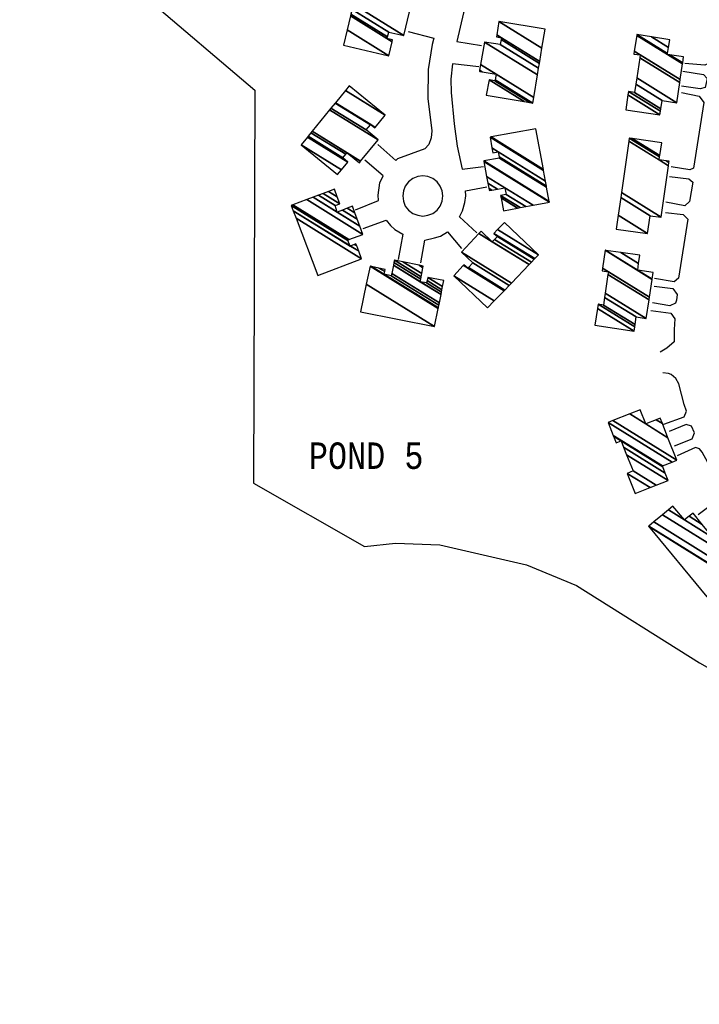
# Model space of a CAD drawing. Extents: x -0.5 to 41.9, y -0.5 to 29.8.
# Tile 27 of 128: x 7.042 to 7.474, y 2.703 to 3.329. Entities that reach past the tile are written whole.
import ezdxf
from ezdxf.enums import TextEntityAlignment as Align

# ---------------------------------------------------------------- set-up
doc = ezdxf.new("R2010")
doc.units = 0
doc.header["$MEASUREMENT"] = 0
doc.linetypes.add('DASHDOT', pattern=[1, 0.5, -0.25, 0, -0.25])
for name, color, linetype in [('11', 2, 'CONTINUOUS'), ('21', 5, 'CONTINUOUS'), ('23', 1, 'CONTINUOUS'), ('31', 2, 'DASHDOT')]:
    doc.layers.add(name, color=color, linetype=linetype)
doc.styles.add('MONOTXT', font='MONOTXT', dxfattribs={"height": 0.2})

msp = doc.modelspace()

# ---------------------------------------------------------------- linework, layer by layer
at = {"layer": '11'}
for points in [[(7.34896, 3.36571), (7.33641, 3.37072), (7.32448, 3.33337), (7.3201, 3.31507), (7.33582, 3.31253)], [(7.47082, 3.34158), (7.48237, 3.33971), (7.48489, 3.33659), (7.48056, 3.30126), (7.47786, 3.29991), (7.46529, 3.30103)], [(7.28922, 3.32147), (7.30549, 3.31725), (7.30449, 3.31316), (7.30202, 3.29721), (7.3018, 3.2788), (7.30427, 3.25814), (7.30382, 3.25387), (7.30247, 3.2496), (7.29978, 3.24669), (7.28249, 3.2404), (7.28142, 3.23945), (7.26991, 3.2496)], [(7.33414, 3.29901), (7.31749, 3.30083), (7.3164, 3.29115), (7.31662, 3.28262), (7.31842, 3.26263), (7.32044, 3.24848), (7.32358, 3.2339), (7.33706, 3.23546)], [(7.46394, 3.29609), (7.47696, 3.29407), (7.47931, 3.29148), (7.47809, 3.28576), (7.47494, 3.28486), (7.46304, 3.28666)], [(7.46304, 3.28262), (7.47438, 3.28033), (7.47723, 3.27633), (7.47068, 3.23456), (7.46843, 3.23344), (7.45653, 3.23523)], [(7.25576, 3.20806), (7.27036, 3.2139), (7.27013, 3.21727), (7.27126, 3.22513), (7.27326, 3.22959), (7.2616, 3.2395)], [(7.31123, 3.21682), (7.31078, 3.21996), (7.30966, 3.22311), (7.30764, 3.2258), (7.30494, 3.22782), (7.3018, 3.22917), (7.29866, 3.22962), (7.29529, 3.22917), (7.29214, 3.22782), (7.28945, 3.2258), (7.28743, 3.22311), (7.2863, 3.21996), (7.28585, 3.21682), (7.2863, 3.21345), (7.28743, 3.2103), (7.28945, 3.20783), (7.29214, 3.20559), (7.29529, 3.20447), (7.29866, 3.20402), (7.3018, 3.20447), (7.30494, 3.20559), (7.30764, 3.20783), (7.30966, 3.2103), (7.31078, 3.21345), (7.31123, 3.21682)], [(7.45553, 3.22924), (7.46776, 3.2276), (7.47024, 3.22566), (7.46821, 3.21322), (7.46529, 3.21053), (7.45313, 3.21287)], [(7.33288, 3.19334), (7.32195, 3.20353), (7.32381, 3.20739), (7.32538, 3.21255), (7.32583, 3.21682), (7.32566, 3.22004), (7.3393, 3.22266)], [(7.2607, 3.19616), (7.27524, 3.2014), (7.27799, 3.19795), (7.28069, 3.19548), (7.28579, 3.19248), (7.28294, 3.17639)], [(7.45294, 3.20626), (7.46416, 3.20492), (7.467, 3.20212), (7.46124, 3.16449), (7.45833, 3.16225), (7.44597, 3.16427)], [(7.29725, 3.17433), (7.29982, 3.18858), (7.30607, 3.19005), (7.30974, 3.19114), (7.31415, 3.19407), (7.32313, 3.18336)], [(7.44575, 3.15933), (7.45765, 3.15798), (7.4604, 3.15419), (7.4599, 3.15057), (7.45922, 3.14855), (7.45563, 3.14698), (7.44463, 3.14877)], [(7.4435, 3.14382), (7.45633, 3.14223), (7.45889, 3.13862), (7.45833, 3.13193), (7.45833, 3.12407), (7.45383, 3.12003), (7.44957, 3.11733)], [(7.46147, 3.09735), (7.45945, 3.10071), (7.45653, 3.10318), (7.45473, 3.10386), (7.45114, 3.10431)], [(7.45192, 3.07158), (7.46484, 3.07624), (7.46623, 3.07992), (7.46484, 3.0841), (7.46147, 3.09735)], [(7.45855, 3.05782), (7.46978, 3.06231), (7.47129, 3.06604), (7.46933, 3.0704), (7.46596, 3.0713), (7.45518, 3.06703)], [(7.4736, 3.01425), (7.48977, 3.02616), (7.49002, 3.03007), (7.4846, 3.03828), (7.47629, 3.05378), (7.47449, 3.05602), (7.47202, 3.0567), (7.46035, 3.05153)]]:
    msp.add_lwpolyline(points, dxfattribs=at)
at = {"layer": '31'}
msp.add_lwpolyline([(7.04263, 3.517), (7.0422, 3.4113), (7.19176, 3.28419), (7.19086, 3.03402), (7.26138, 2.99382), (7.28114, 2.99584), (7.30943, 2.99494), (7.36445, 2.98214), (7.39634, 2.96889), (7.47449, 2.91971), (7.63349, 2.82898), (7.64562, 2.83505), (7.70737, 2.72276), (8.55401, 2.71805), (8.98518, 2.71423), (9.2778, 2.7131), (9.28004, 3.17886), (9.68292, 2.91544), (9.6827, 2.78834), (9.76512, 2.78811), (9.76422, 2.70614), (10.27512, 2.70255)], dxfattribs=at)

# ---------------------------------------------------------------- texts
at = {"layer": '23', "style": 'MONOTXT', "width": 0.833333}
msp.add_text('POND 5', height=0.016843, dxfattribs=at).set_placement((7.26252, 3.05158), align=Align.MIDDLE)

# ---------------------------------------------------------------- meshes
at = {"layer": '21'}
mesh = msp.add_polyface(dxfattribs=at)
corners = [(7.24813, 3.31271), (7.27687, 3.30597), (7.25042, 3.32237), (7.27575, 3.31698), (7.27906, 3.31492), (7.25256, 3.33135), (7.27606, 3.31811), (7.27934, 3.31608), (7.25284, 3.33251), (7.27687, 3.32102), (7.25354, 3.33548), (7.28653, 3.31877), (7.25432, 3.33874), (7.28136, 3.33921), (7.29006, 3.33382), (7.25789, 3.35376), (7.28203, 3.34239), (7.2908, 3.33696), (7.25864, 3.3569), (7.28226, 3.34348), (7.25889, 3.35796), (7.25913, 3.35897), (7.28493, 3.34297), (7.25913, 3.35897), (7.26016, 3.35873), (7.28585, 3.3428), (7.2881, 3.35223)]
mesh.append_faces([[corners[k] for k in face] for face in [(0, 0, 1, 2), (2, 1, 4, 5), (5, 3, 6, 8), (3, 4, 7, 7), (8, 6, 9, 10), (10, 9, 11, 12), (12, 11, 14, 15), (15, 13, 16, 18), (13, 14, 17, 17), (18, 16, 19, 20), (20, 19, 22, 23), (21, 22, 25, 24), (24, 25, 26, 26)]], dxfattribs={"vtx0": -1, "vtx2": -1})
mesh = msp.add_polyface(dxfattribs=at)
corners = [(7.33885, 3.28082), (7.36311, 3.27678), (7.34065, 3.2907), (7.3667, 3.27618), (7.34433, 3.29005), (7.33459, 3.29609), (7.36684, 3.27616), (7.34447, 3.29003), (7.33473, 3.29607), (7.3346, 3.29615), (7.3685, 3.27588), (7.34458, 3.29071), (7.33639, 3.29578), (7.33471, 3.29683), (7.36909, 3.27944), (7.34514, 3.29429), (7.33531, 3.30039), (7.3715, 3.29379), (7.33773, 3.31473), (7.37221, 3.29805), (7.34784, 3.31316), (7.37273, 3.30114), (7.34833, 3.31626), (7.34537, 3.3181), (7.37292, 3.30229), (7.34851, 3.31743), (7.34555, 3.31926), (7.34694, 3.32776), (7.37434, 3.31077), (7.34694, 3.32776), (7.37636, 3.32281)]
mesh.append_faces([[corners[k] for k in face] for face in [(0, 0, 1, 2), (2, 1, 3, 4), (5, 5, 8, 9), (4, 3, 6, 7), (9, 8, 12, 13), (7, 6, 10, 11), (13, 12, 15, 16), (11, 10, 14, 15), (16, 14, 17, 18), (18, 17, 19, 20), (20, 19, 21, 22), (23, 23, 25, 26), (22, 21, 24, 25), (26, 24, 28, 29), (27, 28, 30, 30)]], dxfattribs={"vtx0": -1, "vtx2": -1})
mesh = msp.add_polyface(dxfattribs=at)
corners = [(7.42756, 3.27161), (7.44934, 3.26847), (7.42901, 3.28107), (7.44968, 3.27069), (7.42936, 3.28329), (7.44991, 3.27224), (7.43317, 3.28262), (7.45069, 3.27745), (7.43395, 3.28783), (7.46012, 3.2761), (7.43457, 3.29195), (7.462, 3.28894), (7.43648, 3.30476), (7.43272, 3.30709), (7.46227, 3.29083), (7.43677, 3.30665), (7.43303, 3.30896), (7.46374, 3.30087), (7.43466, 3.3189), (7.45406, 3.30687), (7.46382, 3.30142), (7.43475, 3.31945), (7.45415, 3.30741), (7.45534, 3.30667), (7.46439, 3.3053), (7.44397, 3.31796), (7.4548, 3.31124), (7.46439, 3.3053), (7.45563, 3.31608)]
mesh.append_faces([[corners[k] for k in face] for face in [(0, 0, 1, 2), (2, 1, 3, 4), (4, 3, 5, 6), (6, 5, 7, 8), (8, 7, 9, 10), (10, 9, 11, 12), (13, 13, 15, 16), (12, 11, 14, 15), (16, 14, 17, 18), (18, 19, 22, 21), (19, 17, 20, 23), (21, 22, 26, 25), (23, 20, 27, 24), (25, 26, 28, 28)]], dxfattribs={"vtx0": -1, "vtx2": -1})
mesh = msp.add_polyface(dxfattribs=at)
corners = [(7.24431, 3.23052), (7.24678, 3.2335), (7.22118, 3.24938), (7.25082, 3.23838), (7.22517, 3.25428), (7.24768, 3.24107), (7.22557, 3.25478), (7.25823, 3.23793), (7.24958, 3.24329), (7.22741, 3.25704), (7.259, 3.23887), (7.25037, 3.24421), (7.22818, 3.25798), (7.27013, 3.25252), (7.2393, 3.27164), (7.2625, 3.25881), (7.24015, 3.27267), (7.26811, 3.26016), (7.26522, 3.26195), (7.24276, 3.27588), (7.2683, 3.26039), (7.26542, 3.26218), (7.24295, 3.27611), (7.27463, 3.26824), (7.24932, 3.28393), (7.25172, 3.28688), (7.25172, 3.28688)]
mesh.append_faces([[corners[k] for k in face] for face in [(0, 0, 1, 2), (2, 1, 3, 4), (4, 3, 5, 6), (6, 5, 8, 9), (9, 8, 11, 12), (7, 7, 10, 11), (12, 10, 13, 14), (14, 13, 15, 16), (16, 15, 18, 19), (19, 18, 21, 22), (17, 17, 20, 21), (22, 20, 23, 24), (24, 23, 26, 25)]], dxfattribs={"vtx0": -1, "vtx2": -1})
mesh = msp.add_polyface(dxfattribs=at)
corners = [(7.34986, 3.20739), (7.35884, 3.20904), (7.34834, 3.21556), (7.34087, 3.22019), (7.36047, 3.20935), (7.34806, 3.21704), (7.34251, 3.22048), (7.34059, 3.22167), (7.36408, 3.21001), (7.35165, 3.21772), (7.34613, 3.22114), (7.33996, 3.22496), (7.36869, 3.21086), (7.35076, 3.22198), (7.33916, 3.22917), (7.37905, 3.21278), (7.33736, 3.23862), (7.37897, 3.2132), (7.33728, 3.23905), (7.37731, 3.22229), (7.34739, 3.24085), (7.37716, 3.22311), (7.3472, 3.24169), (7.34312, 3.24421), (7.37659, 3.22622), (7.34649, 3.24489), (7.34255, 3.24733), (7.37536, 3.23299), (7.34132, 3.2541), (7.37527, 3.23347), (7.342, 3.2541), (7.342, 3.25432), (7.37523, 3.23372), (7.342, 3.25432), (7.37052, 3.25949)]
mesh.append_faces([[corners[k] for k in face] for face in [(0, 0, 1, 2), (3, 3, 6, 7), (2, 1, 4, 5), (7, 6, 10, 11), (5, 4, 8, 9), (11, 10, 13, 14), (9, 8, 12, 13), (14, 12, 15, 16), (16, 15, 17, 18), (18, 17, 19, 20), (20, 19, 21, 22), (23, 23, 25, 26), (22, 21, 24, 25), (26, 24, 27, 28), (28, 27, 29, 30), (30, 29, 32, 33), (31, 32, 34, 34)]], dxfattribs={"vtx0": -1, "vtx2": -1})
mesh = msp.add_polyface(dxfattribs=at)
corners = [(7.4215, 3.19571), (7.44148, 3.19301), (7.42277, 3.20461), (7.44305, 3.20424), (7.42438, 3.21582), (7.45024, 3.20334), (7.42485, 3.21909), (7.44889, 3.23972), (7.4548, 3.23606), (7.42953, 3.25173), (7.4298, 3.25365), (7.44917, 3.24164), (7.45327, 3.2391), (7.45506, 3.23799), (7.4298, 3.25365), (7.43175, 3.25335), (7.44929, 3.24248), (7.45518, 3.23883), (7.45047, 3.2505)]
mesh.append_faces([[corners[k] for k in face] for face in [(0, 0, 1, 2), (2, 1, 3, 4), (4, 3, 5, 6), (6, 5, 8, 9), (9, 7, 11, 14), (7, 8, 13, 12), (10, 11, 16, 15), (12, 13, 17, 17), (15, 16, 18, 18)]], dxfattribs={"vtx0": -1, "vtx2": -1})
mesh = msp.add_polyface(dxfattribs=at)
corners = [(7.23173, 3.16629), (7.25958, 3.17684), (7.21796, 3.20265), (7.25239, 3.18493), (7.25777, 3.18159), (7.21616, 3.20739), (7.25097, 3.18838), (7.25498, 3.1859), (7.25649, 3.18496), (7.21489, 3.21075), (7.25082, 3.18875), (7.25525, 3.186), (7.25635, 3.18532), (7.21516, 3.21086), (7.25156, 3.18902), (7.25599, 3.18628), (7.2159, 3.21113), (7.26048, 3.19234), (7.22477, 3.21448), (7.24408, 3.20649), (7.25853, 3.19753), (7.22876, 3.21599), (7.24274, 3.21075), (7.24746, 3.20782), (7.25686, 3.202), (7.23221, 3.21728), (7.24588, 3.21188), (7.25049, 3.20902), (7.25535, 3.206), (7.23529, 3.21844), (7.24418, 3.21623), (7.25374, 3.2103), (7.2386, 3.21969), (7.24229, 3.22108), (7.24229, 3.22108)]
mesh.append_faces([[corners[k] for k in face] for face in [(0, 0, 1, 2), (2, 1, 4, 5), (5, 3, 6, 9), (3, 4, 8, 7), (9, 6, 10, 13), (7, 8, 12, 11), (13, 10, 14, 16), (11, 12, 15, 15), (16, 14, 17, 18), (18, 17, 20, 21), (21, 19, 22, 25), (19, 20, 24, 23), (25, 22, 26, 29), (23, 24, 28, 27), (29, 26, 30, 32), (27, 28, 31, 31), (32, 30, 34, 33)]], dxfattribs={"vtx0": -1, "vtx2": -1})
mesh = msp.add_polyface(dxfattribs=at)
corners = [(7.33975, 3.14563), (7.33975, 3.14563), (7.31819, 3.16606), (7.34401, 3.15006), (7.32428, 3.17257), (7.32718, 3.17078), (7.3502, 3.15651), (7.32471, 3.17303), (7.3276, 3.17123), (7.35063, 3.15696), (7.33032, 3.17415), (7.3534, 3.15984), (7.32313, 3.18111), (7.3549, 3.16141), (7.33426, 3.19284), (7.34267, 3.18762), (7.36611, 3.17309), (7.33571, 3.19436), (7.34417, 3.18912), (7.36757, 3.17461), (7.34604, 3.19099), (7.3694, 3.17651), (7.34379, 3.19301), (7.36978, 3.1769), (7.34612, 3.19542), (7.37209, 3.17931), (7.35053, 3.19997)]
mesh.append_faces([[corners[k] for k in face] for face in [(0, 1, 3, 2), (2, 3, 6, 4), (4, 5, 7, 7), (5, 6, 9, 8), (8, 9, 11, 10), (10, 11, 13, 12), (12, 13, 16, 14), (14, 15, 17, 17), (15, 16, 19, 18), (18, 19, 21, 20), (20, 21, 23, 22), (22, 23, 25, 24), (24, 25, 26, 26)]], dxfattribs={"vtx0": -1, "vtx2": -1})
mesh = msp.add_polyface(dxfattribs=at)
corners = [(7.40802, 3.13462), (7.43295, 3.13081), (7.40964, 3.14526), (7.43334, 3.13343), (7.41004, 3.14787), (7.43357, 3.13493), (7.41341, 3.14742), (7.4343, 3.13979), (7.41414, 3.15229), (7.44058, 3.13889), (7.41454, 3.15504), (7.4424, 3.15068), (7.41631, 3.16686), (7.41251, 3.16921), (7.44265, 3.15235), (7.41655, 3.16853), (7.41277, 3.17088), (7.41453, 3.18223), (7.4444, 3.16371), (7.41453, 3.18223), (7.41502, 3.18216), (7.43519, 3.16966), (7.44444, 3.16393), (7.42457, 3.1808), (7.43579, 3.17384), (7.44508, 3.16809), (7.43654, 3.17909)]
mesh.append_faces([[corners[k] for k in face] for face in [(0, 0, 1, 2), (2, 1, 3, 4), (4, 3, 5, 6), (6, 5, 7, 8), (8, 7, 9, 10), (10, 9, 11, 12), (13, 13, 15, 16), (12, 11, 14, 15), (16, 14, 18, 19), (17, 18, 22, 20), (20, 21, 24, 23), (21, 22, 25, 25), (23, 24, 26, 26)]], dxfattribs={"vtx0": -1, "vtx2": -1})
mesh = msp.add_polyface(dxfattribs=at)
corners = [(7.25891, 3.14316), (7.30607, 3.13373), (7.26258, 3.16069), (7.26497, 3.17213), (7.30837, 3.14522), (7.26497, 3.17213), (7.26595, 3.17192), (7.27395, 3.16696), (7.30844, 3.14558), (7.27055, 3.17096), (7.27431, 3.16863), (7.27844, 3.16606), (7.30877, 3.14726), (7.27463, 3.17011), (7.27875, 3.16755), (7.30907, 3.14875), (7.27982, 3.17281), (7.29686, 3.16225), (7.31013, 3.15402), (7.28016, 3.17443), (7.29719, 3.16387), (7.3009, 3.16157), (7.31045, 3.15565), (7.28046, 3.17595), (7.2975, 3.16538), (7.30129, 3.16303), (7.31075, 3.15717), (7.28585, 3.17483), (7.2979, 3.16736), (7.3018, 3.16494), (7.31115, 3.15914), (7.29614, 3.1727), (7.29867, 3.17112), (7.3119, 3.16292), (7.29888, 3.17213)]
mesh.append_faces([[corners[k] for k in face] for face in [(0, 0, 1, 2), (2, 1, 4, 5), (3, 4, 8, 6), (6, 7, 10, 9), (7, 8, 12, 11), (9, 10, 13, 13), (11, 12, 15, 14), (14, 15, 18, 16), (16, 17, 20, 19), (17, 18, 22, 21), (19, 20, 24, 23), (21, 22, 26, 25), (23, 24, 28, 27), (25, 26, 30, 29), (27, 28, 32, 31), (29, 30, 33, 33), (31, 32, 34, 34)]], dxfattribs={"vtx0": -1, "vtx2": -1})
mesh = msp.add_polyface(dxfattribs=at)
corners = [(7.43362, 3.0275), (7.43362, 3.0275), (7.42846, 3.0403), (7.44305, 3.03126), (7.43227, 3.04188), (7.44692, 3.0328), (7.42817, 3.05214), (7.45451, 3.03581), (7.42627, 3.05688), (7.4215, 3.05984), (7.45267, 3.04051), (7.42464, 3.06097), (7.41984, 3.06394), (7.45109, 3.04456), (7.41966, 3.0644), (7.45091, 3.04502), (7.41633, 3.07264), (7.45703, 3.04741), (7.4194, 3.07386), (7.46012, 3.04861), (7.43012, 3.0781), (7.44036, 3.07174), (7.45443, 3.06302), (7.43677, 3.08073), (7.44705, 3.07435), (7.4509, 3.07197), (7.44957, 3.07534)]
mesh.append_faces([[corners[k] for k in face] for face in [(0, 1, 3, 2), (2, 3, 5, 4), (4, 5, 7, 6), (6, 7, 10, 8), (9, 9, 11, 12), (8, 10, 13, 11), (12, 13, 15, 14), (14, 15, 17, 16), (16, 17, 19, 18), (18, 19, 22, 20), (20, 21, 23, 23), (21, 22, 25, 24), (24, 25, 26, 26)]], dxfattribs={"vtx0": -1, "vtx2": -1})
mesh = msp.add_polyface(dxfattribs=at)
corners = [(7.47921, 2.9617), (7.49454, 2.97414), (7.44216, 3.00662), (7.49471, 2.97428), (7.44232, 3.00676), (7.48729, 2.98349), (7.44551, 3.00939), (7.49268, 2.98798), (7.45093, 3.01387), (7.49268, 2.98798), (7.45477, 3.01704), (7.46506, 3.01066), (7.4833, 2.99935), (7.45765, 3.01942), (7.46801, 3.013), (7.47627, 3.00788), (7.47045, 3.01493)]
mesh.append_faces([[corners[k] for k in face] for face in [(0, 0, 1, 2), (2, 1, 3, 4), (4, 3, 5, 6), (6, 5, 7, 8), (8, 9, 12, 10), (10, 11, 13, 13), (11, 12, 15, 14), (14, 15, 16, 16)]], dxfattribs={"vtx0": -1, "vtx2": -1})

doc.saveas('drawing.dxf')
